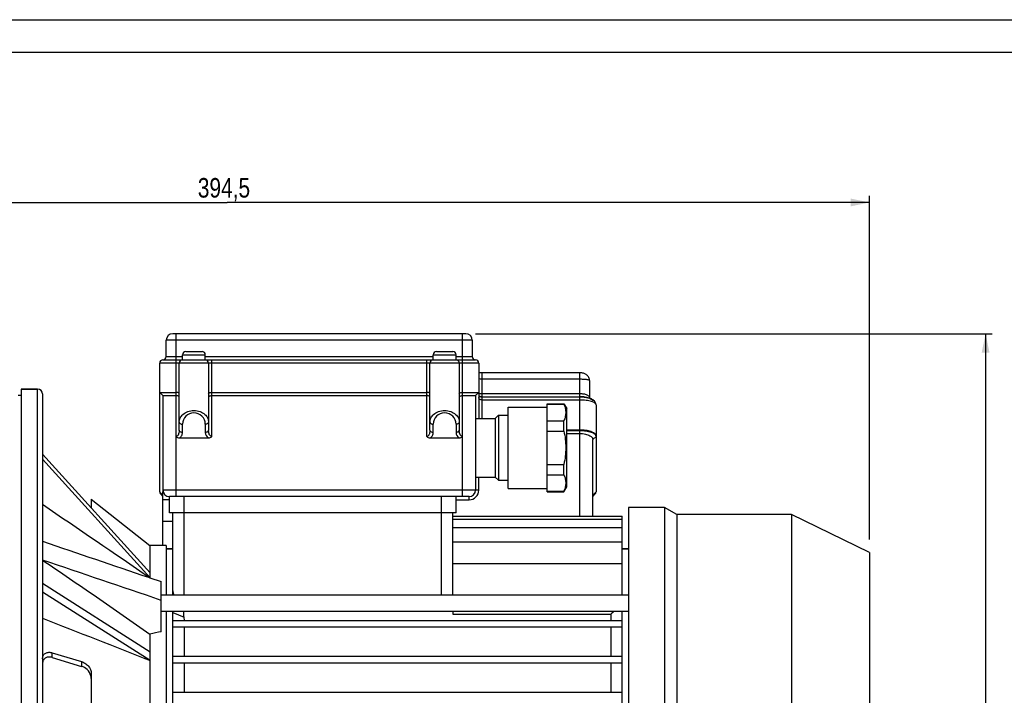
# Model space of a CAD drawing. Header units: millimetres. Extents: x 0 to 841, y 0 to 594.
# Tile 6 of 11: x 255 to 557, y 387 to 594. Entities that reach past the tile are written whole.
import ezdxf

# ---------------------------------------------------------------- set-up
doc = ezdxf.new("R2010")
doc.units = ezdxf.units.MM
doc.header["$LTSCALE"] = 46.2
doc.layers.get('0').update_dxf_attribs({"linetype": 'CONTINUOUS'})
for name, color, linetype in [('ASSI', 7, 'CONTINUOUS'), ('GEOM', 7, 'CONTINUOUS'), ('QUOTE', 7, 'CONTINUOUS')]:
    doc.layers.add(name, color=color, linetype=linetype)
doc.styles.get("Standard").update_dxf_attribs({"font": 'txt', "width": 0.8})
doc.dimstyles.new('DIMSTYLE_1', dxfattribs={"dimtxt": 6, "dimasz": 5.8, "dimexe": 1, "dimexo": 2, "dimgap": 0.75, "dimtad": 1, "dimdec": 3, "dimtxsty": 'Standard', "dimblk": '_FILLED', "dimblk1": '_FILLED', "dimblk2": '_FILLED', "dimcen": 0.09, "dimadec": 3, "dimazin": 2, "dimtp": 0.5, "dimtm": 0.5, "dimtfac": 1, "dimtdec": 3, "dimtofl": 0, "dimtmove": 0, "dimatfit": 3, "dimldrblk": '_FILLED', "dimfxl": 0, "dimtolj": 1, "dimarcsym": 0})

# ---------------------------------------------------------------- blocks, each defined once
blk = doc.blocks.new('_FILLED')
at = {"color": 0, "linetype": 'ByBlock'}
blk.add_solid([(0, 0), (-1, 0.207), (-1, -0.207)], dxfattribs=at)
blk = doc.blocks.new('*D5')
at = {"layer": 'QUOTE', "color": 2, "linetype": 'Continuous'}
for p, q in [((394.75, 497.59), (553.4, 497.59)), ((551.4, 497.59), (551.4, 372.09)), ((551.4, 246.59), (551.4, 372.09)), ((432.75, 246.59), (553.4, 246.59))]:
    blk.add_line(p, q, dxfattribs=at)
at = {"layer": 'QUOTE', "color": 2, "linetype": 'Continuous', "xscale": 5.8, "yscale": 5.8, "zscale": 5.8}
for p, rotation in [((551.4, 497.59), 90), ((551.4, 246.59), 270)]:
    blk.add_blockref('_FILLED', p, dxfattribs=dict(at, rotation=rotation))
at = {"layer": 'QUOTE', "color": 2, "linetype": 'Continuous', "insert": (543.9, 372.09), "char_height": 6, "width": 16.2, "attachment_point": 2, "rotation": 90, "line_spacing_factor": 0.9}
blk.add_mtext('251', dxfattribs=at)
blk = doc.blocks.new('*D14')
at = {"layer": 'QUOTE', "color": 2, "linetype": 'Continuous'}
for p, q in [((121.25, 391.09), (121.25, 539.89)), ((515.75, 434.39), (515.75, 539.89)), ((121.25, 537.89), (318.5, 537.89)), ((515.75, 537.89), (318.5, 537.89))]:
    blk.add_line(p, q, dxfattribs=at)
at = {"layer": 'QUOTE', "color": 2, "linetype": 'Continuous', "xscale": 5.8, "yscale": 5.8, "zscale": 5.8, "rotation": 180}
blk.add_blockref('_FILLED', (121.25, 537.89), dxfattribs=at)
at = {"layer": 'QUOTE', "color": 2, "linetype": 'Continuous', "xscale": 5.8, "yscale": 5.8, "zscale": 5.8}
blk.add_blockref('_FILLED', (515.75, 537.89), dxfattribs=at)
at = {"layer": 'QUOTE', "color": 2, "linetype": 'Continuous', "insert": (317.49, 545.39), "char_height": 6, "width": 29.85, "attachment_point": 2, "line_spacing_factor": 0.9}
blk.add_mtext('394,5', dxfattribs=at)
blk = doc.blocks.new('*D17')
at = {"layer": 'QUOTE', "color": 2, "linetype": 'Continuous'}
for p, q in [((188.75, 496.59), (53.83, 496.59)), ((55.83, 496.59), (55.83, 371.59)), ((55.83, 246.59), (55.83, 371.59)), ((258.75, 246.59), (53.83, 246.59))]:
    blk.add_line(p, q, dxfattribs=at)
at = {"layer": 'QUOTE', "color": 2, "linetype": 'Continuous', "xscale": 5.8, "yscale": 5.8, "zscale": 5.8}
for p, rotation in [((55.83, 496.59), 90), ((55.83, 246.59), 270)]:
    blk.add_blockref('_FILLED', p, dxfattribs=dict(at, rotation=rotation))
at = {"layer": 'QUOTE', "color": 2, "linetype": 'Continuous', "insert": (48.33, 371.59), "char_height": 6, "width": 19.8, "attachment_point": 2, "rotation": 90, "line_spacing_factor": 0.9}
blk.add_mtext('250', dxfattribs=at)

msp = doc.modelspace()

# ---------------------------------------------------------------- linework, layer by layer
at = {"color": 7, "linetype": 'Continuous'}
for p, q in [((0, 594), (840, 594)), ((10, 584), (830, 584))]:
    msp.add_line(p, q, dxfattribs=at)
at = {"layer": 'ASSI', "color": 7, "linetype": 'Continuous'}
for p, q in [((304.7542, 489.5916), (304.7542, 491.0916)), ((311.7542, 489.5916), (311.7542, 491.0916)), ((381.7542, 489.5916), (381.7542, 491.0916)), ((388.7542, 489.5916), (388.7542, 491.0916)), ((303.7542, 470.5058), (303.7542, 488.5916)), ((304.7542, 489.5916), (311.7542, 489.5916)), ((380.7542, 470.5058), (380.7542, 488.5916)), ((381.7542, 489.5916), (388.7542, 489.5916)), ((255.2542, 478.5916), (254.2542, 478.5916)), ((255.2542, 480.5916), (255.2542, 248.5916)), ((255.2542, 480.5916), (260.2542, 480.5916)), ((404.7542, 450.0916), (404.7542, 475.0916)), ((404.7542, 475.0916), (416.7542, 475.0916)), ((416.7542, 476.0916), (421.8881, 476.0916)), ((421.8881, 476.0916), (422.7542, 474.5916)), ((401.7542, 472.5916), (404.7542, 472.5916)), ((422.7542, 450.5916), (422.7542, 474.5916)), ((394.7542, 471.5916), (400.7542, 471.5916)), ((394.7542, 453.5916), (400.7542, 453.5916)), ((401.7542, 452.5916), (404.7542, 452.5916)), ((421.8881, 449.0916), (422.7542, 450.5916)), ((404.7542, 450.0916), (416.7542, 450.0916)), ((416.7542, 449.0916), (421.8881, 449.0916)), ((276.7542, 446.7735), (294.7542, 432.5916)), ((452.7542, 444.2916), (441.7542, 444.2916)), ((441.7542, 444.2916), (441.7542, 284.8916)), ((452.7542, 444.2916), (452.7542, 284.8916)), ((456.5647, 442.0916), (452.7542, 444.2916)), ((491.7542, 442.0916), (456.5647, 442.0916)), ((456.5647, 442.0916), (456.5647, 287.0916)), ((515.7542, 430.3861), (491.7542, 442.0916)), ((491.7542, 442.0916), (491.7542, 287.0916)), ((299.7542, 432.5916), (294.7542, 432.5916)), ((299.7542, 432.5916), (299.7542, 417.2962)), ((299.7542, 431.5916), (301.7542, 431.5916)), ((439.7542, 431.5916), (441.7542, 431.5916)), ((515.7542, 430.3861), (515.7542, 298.7972)), ((441.7542, 417.2962), (298.2542, 417.2962)), ((441.7542, 412.2962), (298.2542, 412.2962)), ((299.7542, 412.2962), (299.7542, 316.8871))]:
    msp.add_line(p, q, dxfattribs=at)
for centre, start, end in [((304.7542, 488.5916), 90, 180), ((311.7542, 488.5916), 0, 90), ((381.7542, 488.5916), 90, 180), ((388.7542, 488.5916), 0, 90)]:
    msp.add_arc(centre, 1, start, end, dxfattribs=at)
at = {"layer": 'GEOM', "color": 7, "linetype": 'Continuous'}
for p, q in [((391.7542, 497.5916), (301.7542, 497.5916)), ((299.7542, 490.5916), (299.7542, 495.5916)), ((393.7542, 495.5916), (393.7542, 490.5916)), ((305.7542, 492.0916), (310.7542, 492.0916)), ((382.7542, 492.0916), (387.7542, 492.0916)), ((297.7542, 449.1043), (297.7542, 488.5916)), ((298.7542, 489.5916), (394.7542, 489.5916)), ((303.7542, 468.0058), (303.7542, 488.5916)), ((312.7542, 488.5916), (312.7542, 468.0058)), ((380.7542, 468.0058), (380.7542, 488.5916)), ((389.7542, 488.5916), (389.7542, 468.0058)), ((395.7542, 488.5916), (395.7542, 471.5916)), ((426.7542, 485.6017), (396.7542, 485.6017)), ((429.7542, 483.2377), (429.7542, 477.916)), ((260.2542, 480.5916), (255.2542, 480.5916)), ((261.7542, 479.0907), (261.7542, 290.2623)), ((298.7542, 478.5916), (297.7542, 479.5916)), ((297.7542, 479.5916), (302.7542, 479.5916)), ((298.7542, 478.5916), (298.7542, 449.5916)), ((298.7542, 478.5916), (302.7542, 478.5916)), ((313.7542, 479.5916), (379.7542, 479.5916)), ((313.7542, 478.5916), (379.7542, 478.5916)), ((390.7542, 479.5916), (395.7542, 479.5916)), ((390.7542, 478.5916), (394.7542, 478.5916)), ((394.7542, 478.5916), (395.7542, 479.5916)), ((394.7542, 478.5916), (394.7542, 449.5916)), ((396.7242, 478.2445), (396.6115, 478.2466)), ((396.7242, 478.2445), (426.7542, 478.2444)), ((426.9199, 478.2432), (426.9886, 478.242)), ((429.6874, 477.8383), (429.2998, 477.949)), ((430.0341, 477.7165), (429.6874, 477.8383)), ((429.7572, 477.8604), (429.7542, 477.9036)), ((429.767, 477.8104), (429.7572, 477.8604)), ((416.7542, 449.0917), (416.7542, 476.0916)), ((416.7542, 475.9665), (421.8881, 475.9665)), ((421.8881, 475.9665), (421.8881, 476.0916)), ((431.7542, 475.7885), (431.7542, 449.1043)), ((400.7542, 471.5916), (401.7542, 472.5916)), ((401.7542, 472.5916), (401.7542, 452.5916)), ((401.7542, 472.5916), (404.7542, 472.5916)), ((394.7542, 471.5916), (400.7542, 471.5916)), ((400.7542, 471.5916), (400.7542, 453.5916)), ((416.7542, 470.8674), (421.8881, 470.8674)), ((421.8881, 467.6907), (421.8881, 470.8674)), ((416.7542, 467.6907), (421.8881, 467.6907)), ((426.7542, 468.0307), (422.7542, 468.0307)), ((422.7542, 467.9063), (426.7542, 467.9063)), ((422.7542, 466.9666), (426.7542, 466.9666)), ((430.7542, 465.1467), (431.7542, 466.0864)), ((303.7962, 465.5916), (312.7119, 465.5916)), ((380.7962, 465.5916), (389.7121, 465.5916)), ((430.7542, 441.5916), (430.7542, 465.1467)), ((294.7834, 424.1989), (261.7542, 460.6044)), ((294.7834, 422.6989), (261.7542, 459.1044)), ((416.7542, 457.4926), (421.8881, 457.4926)), ((421.8881, 454.3158), (421.8881, 457.4926)), ((394.7542, 453.5916), (400.7542, 453.5916)), ((400.7542, 453.5916), (401.7542, 452.5916)), ((416.7542, 454.3158), (421.8881, 454.3158)), ((401.7542, 452.5916), (404.7542, 452.5916)), ((298.7542, 448.0401), (297.7656, 448.9691)), ((298.1749, 448.2383), (298.5558, 447.8547)), ((298.5558, 447.8547), (298.7542, 447.6534)), ((298.7542, 432.5916), (298.7542, 449.2078)), ((300.7542, 442.5916), (300.7542, 447.5916)), ((392.7542, 447.5916), (300.7542, 447.5916)), ((388.7542, 442.5916), (388.7542, 447.5916)), ((416.7542, 449.2168), (421.8881, 449.2168)), ((421.8881, 449.0916), (421.8881, 449.2168)), ((430.7542, 448.0401), (431.7427, 448.9691)), ((430.7542, 447.6534), (430.9555, 447.8577)), ((430.9555, 447.8577), (431.3335, 448.2384)), ((276.7542, 446.7735), (276.7542, 444.0711)), ((388.7542, 442.5916), (300.7542, 442.5916)), ((301.7542, 417.2962), (301.7542, 442.5916)), ((387.7542, 417.2962), (387.7542, 442.5916)), ((387.7542, 441.5916), (439.7542, 441.5916)), ((439.7542, 417.2962), (439.7542, 441.5916)), ((387.7542, 440.6508), (439.7542, 440.6508)), ((387.7542, 438.0763), (439.7542, 438.0763)), ((294.7542, 432.5916), (294.7626, 424.217)), ((387.7542, 433.6785), (439.7542, 433.6785)), ((301.7542, 431.5916), (299.7542, 431.5916)), ((441.7542, 431.5916), (439.7542, 431.5916)), ((387.7542, 427.0736), (439.7542, 427.0736)), ((294.7834, 399.872), (261.7542, 420.8907)), ((294.2998, 422.8213), (294.7706, 422.6613)), ((294.7626, 422.7171), (294.7623, 422.6641)), ((294.7706, 422.6613), (298.2542, 421.4772)), ((298.2542, 406.117), (298.2542, 421.4772)), ((294.7834, 397.2739), (261.7542, 418.2926)), ((301.7542, 316.8871), (301.7542, 412.2962)), ((301.7542, 411.9678), (305.2183, 410.5536)), ((305.2116, 410.5536), (305.2045, 412.2962)), ((387.7542, 412.2962), (387.7542, 411.4958)), ((387.7542, 411.4958), (436.2901, 411.4958)), ((436.2901, 411.4958), (436.2901, 409.5916)), ((439.7542, 316.8871), (439.7542, 412.2962)), ((301.7542, 409.5916), (439.7542, 409.5916)), ((305.2116, 410.5536), (305.2183, 409.5916)), ((294.7542, 405.3591), (294.7626, 399.8823)), ((301.7542, 407.5916), (439.7542, 407.5916)), ((305.2183, 407.5916), (305.2183, 398.5916)), ((436.2901, 407.5916), (436.2901, 398.5916)), ((264.7542, 399.6594), (273.7542, 396.9458)), ((264.7542, 398.1978), (273.7542, 395.4842)), ((294.7626, 397.2844), (294.7542, 323.8241)), ((301.7542, 398.5916), (439.7542, 398.5916)), ((301.7542, 396.5916), (439.7542, 396.5916)), ((305.2183, 396.5916), (305.2183, 387.5916)), ((436.2901, 396.5916), (436.2901, 387.5916)), ((276.7542, 393.2487), (276.7542, 335.9346)), ((301.7542, 387.5916), (439.7542, 387.5916))]:
    msp.add_line(p, q, dxfattribs=at)
at = {"layer": 'GEOM', "color": 9, "linetype": 'Continuous'}
for p, q in [((302.7542, 497.5916), (302.7542, 447.5916)), ((390.7542, 447.5916), (390.7542, 497.5916)), ((393.7542, 495.5916), (299.7542, 495.5916)), ((299.7542, 490.5916), (304.7542, 490.5916)), ((304.7542, 491.0916), (311.7542, 491.0916)), ((311.7542, 490.5916), (381.7542, 490.5916)), ((381.7542, 491.0916), (388.7542, 491.0916)), ((388.7542, 490.5916), (393.7542, 490.5916)), ((395.7542, 488.5916), (297.7542, 488.5916)), ((313.7542, 466.0058), (313.7542, 489.5916)), ((379.7542, 466.0059), (379.7542, 489.5916)), ((396.7541, 478.451), (396.7542, 485.6017)), ((426.7542, 468.0307), (426.7542, 485.6017)), ((426.7542, 483.6017), (396.7542, 483.6017)), ((260.2542, 288.4194), (260.2542, 480.5916)), ((396.7542, 471.5916), (396.7541, 478.451)), ((396.7542, 479.2444), (426.7542, 479.2444)), ((426.7542, 477.2444), (396.7542, 477.2444)), ((304.7542, 467.2987), (304.7542, 469.7987)), ((311.7542, 469.7987), (311.7542, 467.2987)), ((381.7542, 467.2987), (381.7542, 469.7987)), ((388.7542, 469.7987), (388.7542, 467.2987)), ((426.7542, 441.5916), (426.7542, 467.9063)), ((395.7542, 449.5916), (395.7542, 453.5916)), ((395.7542, 449.5916), (298.7542, 449.5916)), ((305.2542, 417.2962), (305.2542, 447.5916)), ((384.2542, 417.2962), (384.2542, 447.5916)), ((392.7542, 446.5916), (392.7542, 447.5916)), ((300.7542, 446.5916), (298.7542, 446.5916)), ((388.7542, 446.5916), (392.7542, 446.5916)), ((298.7542, 440.0916), (301.7542, 440.0916)), ((264.7542, 398.1978), (264.7542, 399.6594)), ((273.7542, 396.9458), (273.7542, 395.4842))]:
    msp.add_line(p, q, dxfattribs=at)
at = {"layer": 'GEOM', "color": 7, "linetype": 'Continuous'}
for points in [[(396.7542, 485.6016), (396.5318, 485.6037), (396.1949, 485.6151), (395.86, 485.6362), (395.7542, 485.6461)], [(429.7541, 483.2377), (429.7487, 483.3895), (429.7152, 483.6433), (429.6511, 483.8929), (429.5568, 484.135), (429.4335, 484.3653), (429.2876, 484.5743), (429.125, 484.7594), (428.9479, 484.9224), (428.7591, 485.0643), (428.5615, 485.1857), (428.3554, 485.2891), (428.1362, 485.3778), (427.8962, 485.4541), (427.6386, 485.5157), (427.3735, 485.5605), (427.1035, 485.5888), (426.8228, 485.6012), (426.7542, 485.6017)], [(396.6115, 478.2466), (396.4545, 478.2544), (396.3046, 478.2674), (396.1638, 478.2848), (396.0342, 478.3058), (395.9182, 478.3296), (395.8168, 478.3549), (395.7542, 478.3735)], [(429.2998, 477.949), (428.8895, 478.0424), (428.4589, 478.1186), (428.0123, 478.177), (427.5798, 478.2157), (427.1759, 478.2369), (426.9885, 478.242)], [(431.7541, 475.7977), (431.7479, 475.9255), (431.7112, 476.1489), (431.64, 476.3717), (431.5345, 476.5882), (431.3995, 476.7897), (431.2394, 476.974), (431.0541, 477.1443), (430.8423, 477.303), (430.6038, 477.4503), (430.3365, 477.5875), (430.0341, 477.7165)]]:
    msp.add_lwpolyline(points, dxfattribs=at)
for centre, radius, start, end in [((301.7542, 495.5916), 2, 90, 180), ((391.7542, 495.5916), 2, 0, 90), ((298.7542, 490.5916), 1, 270, 360), ((305.7542, 491.0916), 1, 90, 180), ((310.7542, 491.0916), 1, 0, 90), ((382.7542, 491.0916), 1, 90, 180), ((387.7542, 491.0916), 1, 0, 90), ((394.7542, 490.5916), 1, 180, 270), ((298.7542, 488.5916), 1, 90, 180), ((304.7542, 488.5916), 1, 90, 180), ((311.7542, 488.5916), 1, 0, 90), ((381.7542, 488.5916), 1, 90, 180), ((388.7542, 488.5916), 1, 0, 90), ((394.7542, 488.5916), 1, 0, 90), ((260.2542, 479.0916), 1.5, 0, 90), ((426.753, 466.2097), 12.0347, 89.205206, 89.994367), ((426.7547, 466.2948), 11.9495, 88.18976, 88.878406), ((431.0352, 466.2098), 0.7135, 0.077499, 13.613514), ((300.7542, 449.5916), 2, 180, 270), ((392.7542, 449.5916), 2, 270, 360), ((641.086, 155.5241), 327.8153, 128.437842, 128.662345), ((359.2519, 398.5834), 64.4961, 178.845907, 181.154093)]:
    msp.add_arc(centre, radius, start, end, dxfattribs=at)
at = {"layer": 'GEOM', "color": 9, "linetype": 'Continuous'}
for centre, radius, start, end in [((396.7569, 487.1687), 7.9245, 262.728988, 264.244355), ((396.754, 487.1381), 7.8938, 264.243058, 270.001156), ((308.2542, 469.7987), 3.5, 0.000632, 179.999368), ((385.2542, 469.7987), 3.5, 0.000632, 179.999368), ((313.7541, 467.2987), 1.9999, 179.998821, 238.602547), ((390.7544, 467.2989), 2.0003, 180.0043, 238.596322), ((392.7542, 449.5916), 3, 270, 360)]:
    msp.add_arc(centre, radius, start, end, dxfattribs=at)
at = {"layer": 'GEOM', "color": 7, "linetype": 'Continuous'}
for centre, major_axis, ratio, start_param, end_param in [((302.7542, 443.7834), (-4.9149, 5.5647), 0.1650759, 0.18476782, 0.25244063), ((426.7542, 443.7834), (4.9149, 5.5647), 0.1650759, -0.25244063, -0.18476782), ((473.1856, 364.5916), (306.1161, 21.4191), 0.21083019, 2.16424676, 2.17824579)]:
    msp.add_ellipse(centre, major_axis=major_axis, ratio=ratio, start_param=start_param, end_param=end_param, dxfattribs=at)
at = {"layer": 'GEOM', "color": 9, "linetype": 'Continuous'}
for points, knots in [([(396.7542, 483.6017), (396.6688, 483.6017), (396.3331, 483.6105), (395.9982, 483.6534), (395.7534, 483.7059)], [0, 0, 0, 0, 0.25436575, 1, 1, 1, 1]), ([(429.7542, 483.2378), (429.7541, 483.2682), (429.6673, 483.3361), (429.4989, 483.3869), (429.2201, 483.45), (428.6822, 483.5239), (427.8473, 483.5861), (427.1382, 483.6016), (426.7542, 483.6017)], [0, 0, 0, 0, 0.02975258, 0.08947118, 0.18189263, 0.30473219, 0.62373184, 1, 1, 1, 1]), ([(396.7542, 477.2444), (396.6121, 477.2444), (396.3457, 477.285), (396.0152, 477.455), (395.8041, 477.6943), (395.7542, 477.8846), (395.7542, 477.9723)], [0, 0, 0, 0, 0.31398182, 0.58407756, 0.8061644, 1, 1, 1, 1]), ([(426.7542, 479.2444), (427.1539, 479.2443), (427.8938, 479.1855), (428.7502, 478.9582), (429.2745, 478.6773), (429.5453, 478.45), (429.7154, 478.1938), (429.7542, 478.005), (429.7542, 477.916)], [0, 0, 0, 0, 0.33916375, 0.62732732, 0.74364649, 0.84138465, 0.92442301, 1, 1, 1, 1]), ([(430.3774, 476.7918), (429.8437, 476.9552), (428.6365, 477.1756), (427.4161, 477.2443), (426.7542, 477.2444)], [0, 0, 0, 0, 0.4574936, 1, 1, 1, 1]), ([(431.7542, 475.7885), (431.7541, 475.8843), (431.6701, 476.104), (431.3757, 476.3647), (430.9333, 476.6035), (430.578, 476.7303), (430.3774, 476.7918)], [0, 0, 0, 0, 0.16063024, 0.36964882, 0.64819661, 1, 1, 1, 1]), ([(303.7542, 470.5058), (303.7541, 470.9223), (303.9684, 471.8163), (304.8987, 472.9699), (306.3915, 473.8036), (308.2541, 474.1143), (310.1168, 473.8037), (311.6096, 472.9699), (312.5399, 471.8163), (312.7542, 470.9223), (312.7542, 470.5058)], [0, 0, 0, 0, 0.09965093, 0.2115031, 0.3452164, 0.49999664, 0.65477763, 0.78849229, 0.90034619, 1, 1, 1, 1]), ([(380.7542, 470.5058), (380.7541, 470.9223), (380.9684, 471.8163), (381.8987, 472.9699), (383.3915, 473.8036), (385.2541, 474.1143), (387.1168, 473.8037), (388.6096, 472.9699), (389.5399, 471.8163), (389.7542, 470.9223), (389.7542, 470.5058)], [0, 0, 0, 0, 0.09965093, 0.2115031, 0.3452164, 0.49999664, 0.65477763, 0.78849229, 0.90034619, 1, 1, 1, 1]), ([(303.7542, 470.5058), (303.7542, 470.4121), (303.815, 470.2109), (304.048, 469.9804), (304.3754, 469.8324), (304.6253, 469.7987), (304.7542, 469.7987)], [0, 0, 0, 0, 0.20946693, 0.44465593, 0.71203023, 1, 1, 1, 1]), ([(312.7542, 470.5058), (312.7542, 470.4121), (312.6933, 470.2109), (312.4603, 469.9804), (312.133, 469.8324), (311.883, 469.7987), (311.7542, 469.7987)], [0, 0, 0, 0, 0.20946685, 0.44465593, 0.71203026, 1, 1, 1, 1]), ([(380.7542, 470.5058), (380.7542, 470.4121), (380.815, 470.2109), (381.048, 469.9804), (381.3754, 469.8324), (381.6253, 469.7987), (381.7542, 469.7987)], [0, 0, 0, 0, 0.20946693, 0.44465593, 0.71203023, 1, 1, 1, 1]), ([(389.7542, 470.5058), (389.7542, 470.4121), (389.6933, 470.2109), (389.4603, 469.9804), (389.133, 469.8324), (388.883, 469.7987), (388.7542, 469.7987)], [0, 0, 0, 0, 0.20946685, 0.44465593, 0.71203026, 1, 1, 1, 1]), ([(303.7542, 468.0058), (303.7542, 467.8097), (303.7256, 467.4159), (303.6117, 466.9331), (303.4569, 466.5655), (303.2956, 466.3057), (303.0733, 466.0813), (302.8614, 466.0057), (302.7542, 466.0059)], [0, 0, 0, 0, 0.2437866, 0.48875728, 0.61258357, 0.73807511, 0.86678001, 1, 1, 1, 1]), ([(304.7542, 467.2987), (304.6253, 467.2987), (304.3754, 467.3324), (304.048, 467.4804), (303.815, 467.7109), (303.7542, 467.9121), (303.7542, 468.0058)], [0, 0, 0, 0, 0.28796974, 0.55534407, 0.79053315, 1, 1, 1, 1]), ([(303.784, 465.5916), (303.946, 465.6893), (304.2374, 465.9143), (304.6281, 466.4798), (304.7542, 466.9797), (304.7542, 467.2987)], [0, 0, 0, 0, 0.27780648, 0.53139786, 1, 1, 1, 1]), ([(312.7542, 468.0058), (312.7542, 467.9121), (312.6933, 467.7109), (312.4603, 467.4804), (312.133, 467.3324), (311.883, 467.2987), (311.7542, 467.2987)], [0, 0, 0, 0, 0.20946685, 0.44465594, 0.71203027, 1, 1, 1, 1]), ([(313.7542, 466.0058), (313.6468, 466.0059), (313.4346, 466.0813), (313.2123, 466.3061), (313.0511, 466.566), (312.8965, 466.9335), (312.7827, 467.4161), (312.7542, 467.8098), (312.7542, 468.0058)], [0, 0, 0, 0, 0.13347211, 0.26221397, 0.38768984, 0.51147407, 0.75632244, 1, 1, 1, 1]), ([(380.7542, 468.0058), (380.7542, 467.8097), (380.7256, 467.4159), (380.6117, 466.9331), (380.4569, 466.5655), (380.2956, 466.3057), (380.0733, 466.0813), (379.8614, 466.0057), (379.7542, 466.0059)], [0, 0, 0, 0, 0.24378478, 0.48875425, 0.61258141, 0.73807363, 0.86677719, 1, 1, 1, 1]), ([(381.7542, 467.2987), (381.6253, 467.2987), (381.3754, 467.3324), (381.048, 467.4804), (380.815, 467.7109), (380.7542, 467.9121), (380.7542, 468.0058)], [0, 0, 0, 0, 0.28796974, 0.55534407, 0.79053315, 1, 1, 1, 1]), ([(380.7874, 465.5916), (380.9488, 465.6893), (381.2376, 465.9165), (381.6289, 466.48), (381.7542, 466.98), (381.7542, 467.2987)], [0, 0, 0, 0, 0.27752435, 0.53119457, 1, 1, 1, 1]), ([(389.7542, 468.0058), (389.7542, 467.9121), (389.6933, 467.7109), (389.4603, 467.4804), (389.133, 467.3324), (388.883, 467.2987), (388.7542, 467.2987)], [0, 0, 0, 0, 0.20946685, 0.44465593, 0.71203026, 1, 1, 1, 1]), ([(390.7542, 466.0059), (390.6468, 466.0061), (390.4346, 466.0809), (390.2124, 466.306), (390.0513, 466.5659), (389.8966, 466.9334), (389.7827, 467.4161), (389.7542, 467.8097), (389.7542, 468.0058)], [0, 0, 0, 0, 0.13339385, 0.26214783, 0.38763051, 0.51142536, 0.75629822, 1, 1, 1, 1])]:
    msp.add_open_spline(points, degree=3, knots=knots, dxfattribs=at)
at = {"layer": 'GEOM', "color": 7, "linetype": 'Continuous'}
for points, knots in [([(303.7542, 479.1774), (303.7542, 479.3107), (303.4856, 479.4848), (303.1378, 479.5688), (302.8869, 479.5916), (302.7542, 479.5916)], [0, 0, 0, 0, 0.35196119, 0.64956565, 1, 1, 1, 1]), ([(303.7542, 478.1774), (303.7542, 478.3107), (303.4856, 478.4848), (303.1378, 478.5688), (302.8869, 478.5916), (302.7542, 478.5916)], [0, 0, 0, 0, 0.35196119, 0.64956565, 1, 1, 1, 1]), ([(312.7542, 479.1774), (312.7542, 479.3107), (313.0227, 479.4848), (313.3706, 479.5688), (313.6215, 479.5916), (313.7542, 479.5916)], [0, 0, 0, 0, 0.35196119, 0.64956565, 1, 1, 1, 1]), ([(312.7542, 478.1774), (312.7542, 478.3107), (313.0227, 478.4848), (313.3706, 478.5688), (313.6215, 478.5916), (313.7542, 478.5916)], [0, 0, 0, 0, 0.35196119, 0.64956565, 1, 1, 1, 1]), ([(380.7542, 479.1774), (380.7542, 479.3107), (380.4856, 479.4848), (380.1378, 479.5688), (379.8869, 479.5916), (379.7542, 479.5916)], [0, 0, 0, 0, 0.35196119, 0.64956565, 1, 1, 1, 1]), ([(380.7542, 478.1774), (380.7542, 478.3107), (380.4856, 478.4848), (380.1378, 478.5688), (379.8869, 478.5916), (379.7542, 478.5916)], [0, 0, 0, 0, 0.35196119, 0.64956565, 1, 1, 1, 1]), ([(389.7542, 479.1774), (389.7542, 479.3107), (390.0227, 479.4848), (390.3706, 479.5688), (390.6215, 479.5916), (390.7542, 479.5916)], [0, 0, 0, 0, 0.35196119, 0.64956565, 1, 1, 1, 1]), ([(389.7542, 478.1774), (389.7542, 478.3107), (390.0227, 478.4848), (390.3706, 478.5688), (390.6215, 478.5916), (390.7542, 478.5916)], [0, 0, 0, 0, 0.35196119, 0.64956565, 1, 1, 1, 1]), ([(395.7537, 478.3628), (395.8279, 478.344), (396.147, 478.2748), (396.4744, 478.2461), (396.7242, 478.2445)], [0, 0, 0, 0, 0.23447495, 1, 1, 1, 1]), ([(427.1321, 478.2384), (427.3213, 478.2324), (428.0243, 478.1929), (428.7264, 478.0896), (429.2238, 477.9562)], [0, 0, 0, 0, 0.26876987, 1, 1, 1, 1]), ([(429.2238, 477.9562), (429.2937, 477.9375), (429.5492, 477.864), (429.8, 477.7715), (429.9749, 477.6885)], [0, 0, 0, 0, 0.27202699, 1, 1, 1, 1]), ([(421.8881, 475.9665), (422.0663, 475.558), (422.3574, 474.7256), (422.5185, 473.417), (422.3574, 472.1083), (422.0663, 471.2759), (421.8881, 470.8674)], [0, 0, 0, 0, 0.25434454, 0.50000002, 0.74565549, 1, 1, 1, 1]), ([(429.9749, 477.6885), (430.1603, 477.6003), (430.4701, 477.4238), (430.692, 477.1193), (430.7255, 476.9751)], [0, 0, 0, 0, 0.58108585, 1, 1, 1, 1]), ([(302.7548, 466.0059), (302.8893, 465.8711), (303.2201, 465.6562), (303.6055, 465.5932), (303.7962, 465.5916)], [0, 0, 0, 0, 0.4995809, 1, 1, 1, 1]), ([(312.7119, 465.5916), (312.9027, 465.5916), (313.2877, 465.6581), (313.6204, 465.8703), (313.7542, 466.0058)], [0, 0, 0, 0, 0.50041996, 1, 1, 1, 1]), ([(379.7542, 466.0059), (379.8889, 465.8713), (380.2198, 465.6566), (380.6054, 465.5928), (380.7962, 465.5916)], [0, 0, 0, 0, 0.49959915, 1, 1, 1, 1]), ([(389.7121, 465.5916), (389.9029, 465.5915), (390.2888, 465.6574), (390.6194, 465.8718), (390.7547, 466.0059)], [0, 0, 0, 0, 0.5004344, 1, 1, 1, 1]), ([(421.8881, 467.6907), (422.2526, 466.0194), (422.6783, 462.5916), (422.2526, 459.1639), (421.8881, 457.4926)], [0, 0, 0, 0, 0.50000002, 1, 1, 1, 1]), ([(431.7287, 466.3777), (431.667, 466.6328), (431.3292, 466.9892), (430.7586, 467.3158), (429.8824, 467.6675), (428.5307, 467.9534), (427.3736, 468.0307), (426.7542, 468.0307)], [0, 0, 0, 0, 0.14417712, 0.24455631, 0.36502242, 0.65967774, 1, 1, 1, 1]), ([(426.7542, 467.9063), (427.3833, 467.9062), (428.5563, 467.827), (429.9229, 467.5319), (430.8032, 467.1712), (431.3662, 466.8334), (431.6994, 466.4685), (431.7487, 466.2108)], [0, 0, 0, 0, 0.34267741, 0.63800459, 0.75800917, 0.85709548, 1, 1, 1, 1]), ([(426.7542, 466.9666), (427.3376, 466.9667), (428.4036, 466.8642), (429.4334, 466.5315), (429.8536, 466.2971)], [0, 0, 0, 0, 0.54805919, 1, 1, 1, 1]), ([(429.8536, 466.2971), (429.9904, 466.2208), (430.2347, 466.0616), (430.5275, 465.7773), (430.7109, 465.4707), (430.7542, 465.2506), (430.7542, 465.1467)], [0, 0, 0, 0, 0.30785718, 0.57022144, 0.79582666, 1, 1, 1, 1]), ([(421.8881, 454.3158), (422.0663, 453.9073), (422.3574, 453.075), (422.5185, 451.7663), (422.3574, 450.4576), (422.0663, 449.6253), (421.8881, 449.2168)], [0, 0, 0, 0, 0.25434454, 0.50000002, 0.74565549, 1, 1, 1, 1]), ([(297.7656, 448.9691), (297.7754, 448.9056), (297.8463, 448.6309), (298.021, 448.3924), (298.1748, 448.2382)], [0, 0, 0, 0, 0.22760494, 1, 1, 1, 1]), ([(431.3335, 448.2384), (431.3893, 448.2943), (431.5769, 448.5034), (431.7117, 448.7688), (431.7427, 448.9691)], [0, 0, 0, 0, 0.28036324, 1, 1, 1, 1]), ([(261.7542, 428.1116), (267.2838, 424.3606), (278.322, 416.8318), (289.2973, 409.2109), (294.7542, 405.3591)], [0, 0, 0, 0, 0.50009399, 1, 1, 1, 1]), ([(294.7689, 424.217), (294.7645, 424.0957), (294.7512, 423.5958), (294.7562, 423.0954), (294.7689, 422.717)], [0, 0, 0, 0, 0.24286785, 1, 1, 1, 1]), ([(301.7542, 418.7096), (301.7542, 418.4825), (301.8383, 417.9958), (302.0051, 417.5364), (302.1079, 417.2967)], [0, 0, 0, 0, 0.46541481, 1, 1, 1, 1]), ([(261.7542, 397.7739), (261.7542, 398.1554), (261.9179, 398.8955), (262.7232, 399.6401), (263.7389, 399.8664), (264.4196, 399.7602), (264.7542, 399.6594)], [0, 0, 0, 0, 0.27474881, 0.51326946, 0.74835642, 1, 1, 1, 1]), ([(264.7542, 398.1978), (264.4196, 398.2987), (263.7389, 398.4048), (262.7231, 398.1785), (261.9179, 397.4335), (261.7542, 396.6932), (261.7542, 396.3116)], [0, 0, 0, 0, 0.25159978, 0.48665812, 0.7251931, 1, 1, 1, 1]), ([(273.7542, 396.9458), (274.1218, 396.8349), (274.8574, 396.4814), (276.1262, 395.3993), (276.7542, 394.114), (276.7542, 393.2487)], [0, 0, 0, 0, 0.23033175, 0.48090706, 1, 1, 1, 1]), ([(276.6327, 392.6139), (276.4308, 393.3194), (275.6204, 394.5447), (274.3865, 395.2936), (273.7542, 395.4842)], [0, 0, 0, 0, 0.52633772, 1, 1, 1, 1]), ([(276.7542, 391.7861), (276.7542, 391.8542), (276.743, 392.1336), (276.6909, 392.4108), (276.6327, 392.6139)], [0, 0, 0, 0, 0.24396713, 1, 1, 1, 1])]:
    msp.add_open_spline(points, degree=3, knots=knots, dxfattribs=at)
for points in [[(261.7542, 445.2377), (272.7638, 437.7246), (283.7742, 430.2126), (294.7834, 422.6989)], [(261.7542, 433.8824), (272.6028, 430.1957), (283.4514, 426.5087), (294.2998, 422.8213)], [(298.2542, 415.7412), (286.088, 419.8661), (273.9212, 423.9893), (261.7542, 428.1116)], [(261.7542, 410.2866), (272.7639, 405.9489), (283.7739, 401.612), (294.7834, 397.2739)]]:
    msp.add_open_spline(points, degree=3, dxfattribs=at)

# ---------------------------------------------------------------- dimensions: what is measured, and where the dimension line sits
at = {"layer": 'QUOTE', "color": 2, "linetype": 'Continuous'}
for base, p1, p2, angle, picture, middle in [((121.2542, 537.8883), (515.7542, 432.3861), (121.2542, 389.0916), 180, '*D14', (317.0945, 537.8883)), ((55.8334, 246.5916), (190.7542, 496.5916), (260.7542, 246.5916), 270, '*D17', (55.8334, 371.1916)), ((551.3976, 497.5916), (430.7542, 246.5916), (392.7542, 497.5916), 90, '*D5', (551.3976, 371.6916))]:
    dim = msp.add_linear_dim(base=base, p1=p1, p2=p2, angle=angle, dimstyle='DIMSTYLE_1', dxfattribs=at)
    dim.commit()
    dim.dimension.update_dxf_attribs({"geometry": picture, "text_midpoint": middle, "dimtype": 160})

doc.saveas('drawing.dxf')
